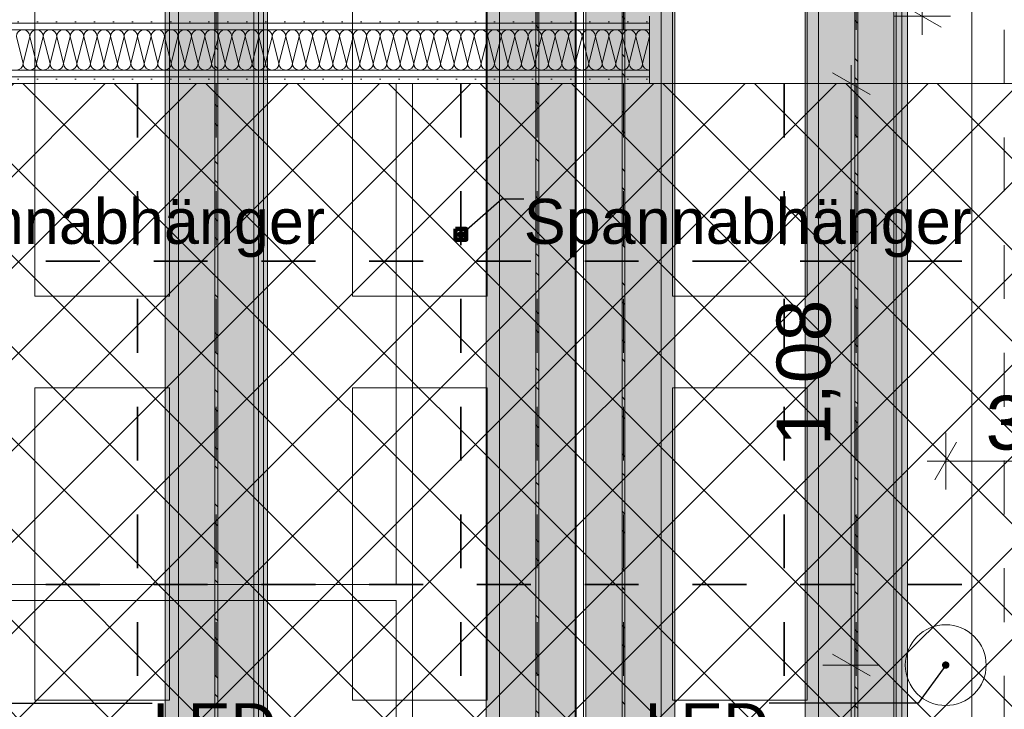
# Model space of a CAD drawing. Header units: metres. Extents: x -3.6 to 84.5, y -11 to 16.8.
# Tile 231 of 256: x 41.2 to 43, y 2.6 to 3.9. Entities that reach past the tile are written whole.
import ezdxf

# ---------------------------------------------------------------- set-up
doc = ezdxf.new("R2010")
doc.units = ezdxf.units.M
doc.header["$MEASUREMENT"] = 0
for name, pattern in [('Achse', [0.2, 0.1, -0.05, 0, -0.05]), ('Punktlinie weit', [0.06, 0.01, -0.05]), ('STRICHPUNKT', [0.015, 0.0075, -0.00375, 0, -0.00375])]:
    doc.linetypes.add(name, pattern=pattern)
for name, color, linetype in [('154 - Bemaßung_ Beschriftung.Ausbau - Deckenspiegel', 7, 'Continuous'), ('305 - Elemente.Linie_ Schraffur - Deckenspiegel', 7, 'Continuous'), ('612 - Struktur.Stahlbau', 7, 'Continuous'), ('Neubau_154 - Bemaßung_ Beschriftung.Ausbau - Deckenspiegel', 7, 'Continuous'), ('Neubau_606 - Struktur.Wand Innen Ausbau', 7, 'Continuous'), ('Neubau_612 - Struktur.Stahlbau', 7, 'Continuous'), ('Neubau_651 - Abdeckung.Decke abgehängt_ bekleidet', 7, 'Continuous'), ('Neubau_653 - Abdeckung.TB Verkofferung', 7, 'Continuous'), ('Neubau_702 - Einrichtung.Möbel Sanitär', 7, 'Continuous'), ('Neubau_804 - HKLSE.Elektrik', 7, 'Continuous')]:
    doc.layers.add(name, color=color, linetype=linetype)
doc.styles.add('ERSTELLTER_STIL_2', font='txt')
doc.dimstyles.new('ERSTELLTER_STIL__1', dxfattribs={"dimtxt": 0.1, "dimasz": 0.0532, "dimexe": 0.18, "dimexo": 0.0625, "dimgap": 0, "dimtad": 1, "dimzin": 0, "dimdsep": 46, "dimtxsty": 'ERSTELLTER_STIL_2', "dimblk": 'ARROWHEAD_2', "dimblk1": 'ARROWHEAD_2', "dimblk2": 'ARROWHEAD_2', "dimcen": 0.09, "dimse1": 1, "dimse2": 1, "dimclrd": 7, "dimclre": 7, "dimclrt": 7, "dimazin": 0, "dimtfac": 1, "dimtdec": 4, "dimtmove": 0, "dimatfit": 3, "dimfxl": 1, "dimtolj": 1, "dimtzin": 0, "dimarcsym": 0})
doc.dimstyles.new('ERSTELLTER_STIL__2', dxfattribs={"dimtxt": 0.1, "dimasz": 0.0532, "dimexe": 0.18, "dimexo": 0.0625, "dimgap": 0, "dimtad": 1, "dimtih": 1, "dimtoh": 1, "dimzin": 0, "dimdsep": 46, "dimtxsty": 'ERSTELLTER_STIL_2', "dimblk": 'ARROWHEAD_2', "dimblk1": 'ARROWHEAD_2', "dimblk2": 'ARROWHEAD_2', "dimcen": 0.09, "dimse1": 1, "dimse2": 1, "dimclrd": 7, "dimclre": 7, "dimclrt": 7, "dimazin": 0, "dimtfac": 1, "dimtdec": 4, "dimtmove": 0, "dimatfit": 3, "dimfxl": 1, "dimtolj": 1, "dimtzin": 0, "dimarcsym": 0})
doc.dimstyles.new('ERSTELLTER_STIL__5', dxfattribs={"dimtxt": 0.18, "dimasz": 0.02736, "dimexe": 0.18, "dimexo": 0.0625, "dimgap": 0, "dimtad": 0, "dimtih": 1, "dimtoh": 1, "dimdec": 4, "dimzin": 0, "dimdsep": 46, "dimcen": 0.09, "dimadec": 0, "dimazin": 0, "dimtfac": 1, "dimtdec": 4, "dimtmove": 0, "dimatfit": 3, "dimldrblk": 'ARROWHEAD_11', "dimfxl": 1, "dimtolj": 1, "dimtzin": 0, "dimarcsym": 0})
pattern_1 = [(45, (0, 0), (-0.01767767, 0.01767767), [0, -0.025])]
pattern_2 = [(135, (0, 0), (0.05303301, 0.05303301), []), (135, (-0.01768, -0.01768), (0.05303301, 0.05303301), [])]

# ---------------------------------------------------------------- blocks, each defined once
blk = doc.blocks.new('*X147')
at = {"layer": 'Neubau_606 - Struktur.Wand Innen Ausbau', "color": 7, "linetype": 'Continuous', "lineweight": 5}
for p, q in [((41.15, 3.8975), (41.1625, 3.8475)), ((41.175, 3.8975), (41.1625, 3.8475)), ((41.175, 3.8975), (41.1875, 3.8475)), ((41.2, 3.8975), (41.1875, 3.8475)), ((41.2, 3.8975), (41.2125, 3.8475)), ((41.225, 3.8975), (41.2125, 3.8475)), ((41.225, 3.8975), (41.2375, 3.8475)), ((41.25, 3.8975), (41.2375, 3.8475)), ((41.25, 3.8975), (41.2625, 3.8475)), ((41.275, 3.8975), (41.2625, 3.8475)), ((41.275, 3.8975), (41.2875, 3.8475)), ((41.3, 3.8975), (41.2875, 3.8475)), ((41.3, 3.8975), (41.3125, 3.8475)), ((41.325, 3.8975), (41.3125, 3.8475)), ((41.325, 3.8975), (41.3375, 3.8475)), ((41.35, 3.8975), (41.3375, 3.8475)), ((41.35, 3.8975), (41.3625, 3.8475)), ((41.375, 3.8975), (41.3625, 3.8475)), ((41.375, 3.8975), (41.3875, 3.8475)), ((41.4, 3.8975), (41.3875, 3.8475)), ((41.4, 3.8975), (41.4125, 3.8475)), ((41.425, 3.8975), (41.4125, 3.8475)), ((41.425, 3.8975), (41.4375, 3.8475)), ((41.45, 3.8975), (41.4375, 3.8475)), ((41.45, 3.8975), (41.4625, 3.8475)), ((41.475, 3.8975), (41.4625, 3.8475)), ((41.475, 3.8975), (41.4875, 3.8475)), ((41.5, 3.8975), (41.4875, 3.8475)), ((41.5, 3.8975), (41.5125, 3.8475)), ((41.525, 3.8975), (41.5125, 3.8475)), ((41.525, 3.8975), (41.5375, 3.8475)), ((41.55, 3.8975), (41.5375, 3.8475)), ((41.55, 3.8975), (41.5625, 3.8475)), ((41.575, 3.8975), (41.5625, 3.8475)), ((41.575, 3.8975), (41.5875, 3.8475)), ((41.6, 3.8975), (41.5875, 3.8475)), ((41.6, 3.8975), (41.6125, 3.8475)), ((41.625, 3.8975), (41.6125, 3.8475)), ((41.625, 3.8975), (41.6375, 3.8475)), ((41.65, 3.8975), (41.6375, 3.8475)), ((41.65, 3.8975), (41.6625, 3.8475)), ((41.675, 3.8975), (41.6625, 3.8475)), ((41.675, 3.8975), (41.6875, 3.8475)), ((41.7, 3.8975), (41.6875, 3.8475)), ((41.7, 3.8975), (41.7125, 3.8475)), ((41.725, 3.8975), (41.7125, 3.8475)), ((41.725, 3.8975), (41.7375, 3.8475)), ((41.75, 3.8975), (41.7375, 3.8475)), ((41.75, 3.8975), (41.7625, 3.8475)), ((41.775, 3.8975), (41.7625, 3.8475)), ((41.775, 3.8975), (41.7875, 3.8475)), ((41.8, 3.8975), (41.7875, 3.8475)), ((41.8, 3.8975), (41.8125, 3.8475)), ((41.825, 3.8975), (41.8125, 3.8475)), ((41.825, 3.8975), (41.8375, 3.8475)), ((41.85, 3.8975), (41.8375, 3.8475)), ((41.85, 3.8975), (41.8625, 3.8475)), ((41.875, 3.8975), (41.8625, 3.8475)), ((41.875, 3.8975), (41.8875, 3.8475)), ((41.9, 3.8975), (41.8875, 3.8475)), ((41.9, 3.8975), (41.9125, 3.8475)), ((41.925, 3.8975), (41.9125, 3.8475)), ((41.925, 3.8975), (41.9375, 3.8475)), ((41.95, 3.8975), (41.9375, 3.8475)), ((41.95, 3.8975), (41.9625, 3.8475)), ((41.975, 3.8975), (41.9625, 3.8475)), ((41.975, 3.8975), (41.9875, 3.8475)), ((42, 3.8975), (41.9875, 3.8475)), ((42, 3.8975), (42.0125, 3.8475)), ((42.025, 3.8975), (42.0125, 3.8475)), ((42.025, 3.8975), (42.0375, 3.8475)), ((42.05, 3.8975), (42.0375, 3.8475)), ((42.05, 3.8975), (42.0625, 3.8475)), ((42.075, 3.8975), (42.0625, 3.8475)), ((42.075, 3.8975), (42.0875, 3.8475)), ((42.1, 3.8975), (42.0875, 3.8475)), ((42.1, 3.8975), (42.1125, 3.8475)), ((42.125, 3.8975), (42.1125, 3.8475)), ((42.125, 3.8975), (42.1375, 3.8475)), ((42.15, 3.8975), (42.1375, 3.8475)), ((42.15, 3.8975), (42.1625, 3.8475)), ((42.175, 3.8975), (42.1625, 3.8475)), ((42.175, 3.8975), (42.1875, 3.8475)), ((42.2, 3.8975), (42.1875, 3.8475)), ((42.2, 3.8975), (42.2125, 3.8475)), ((42.225, 3.8975), (42.2125, 3.8475)), ((42.225, 3.8975), (42.2375, 3.8475)), ((42.25, 3.8975), (42.2375, 3.8475)), ((42.25, 3.8975), (42.2625, 3.8475)), ((42.275, 3.8975), (42.2625, 3.8475)), ((42.275, 3.8975), (42.2875, 3.8475)), ((42.3, 3.8975), (42.2875, 3.8475)), ((42.3, 3.8975), (42.3125, 3.8475)), ((42.325, 3.8974), (42.3125, 3.8475))]:
    blk.add_line(p, q, dxfattribs=at)
for centre, start, end in [((41.1625, 3.8975), 90, 180), ((41.1625, 3.8975), 360, 90), ((41.1875, 3.8975), 90, 180), ((41.1875, 3.8975), 360, 90), ((41.2125, 3.8975), 90, 180), ((41.2125, 3.8975), 360, 90), ((41.2375, 3.8975), 90, 180), ((41.2375, 3.8975), 360, 90), ((41.2625, 3.8975), 90, 180), ((41.2625, 3.8975), 360, 90), ((41.2875, 3.8975), 90, 180), ((41.2875, 3.8975), 360, 90), ((41.3125, 3.8975), 90, 180), ((41.3125, 3.8975), 360, 90), ((41.3375, 3.8975), 90, 180), ((41.3375, 3.8975), 360, 90), ((41.3625, 3.8975), 90, 180), ((41.3625, 3.8975), 360, 90), ((41.3875, 3.8975), 90, 180), ((41.3875, 3.8975), 360, 90), ((41.4125, 3.8975), 90, 180), ((41.4125, 3.8975), 360, 90), ((41.4375, 3.8975), 90, 180), ((41.4375, 3.8975), 360, 90), ((41.4625, 3.8975), 90, 180), ((41.4625, 3.8975), 360, 90), ((41.4875, 3.8975), 90, 180), ((41.4875, 3.8975), 360, 90), ((41.5125, 3.8975), 90, 180), ((41.5125, 3.8975), 360, 90), ((41.5375, 3.8975), 90, 180), ((41.5375, 3.8975), 360, 90), ((41.5625, 3.8975), 90, 180), ((41.5625, 3.8975), 360, 90), ((41.5875, 3.8975), 90, 180), ((41.5875, 3.8975), 360, 90), ((41.6125, 3.8975), 90, 180), ((41.6125, 3.8975), 360, 90), ((41.6375, 3.8975), 90, 180), ((41.6375, 3.8975), 360, 90), ((41.6625, 3.8975), 90, 180), ((41.6625, 3.8975), 360, 90), ((41.6875, 3.8975), 90, 180), ((41.6875, 3.8975), 360, 90), ((41.7125, 3.8975), 90, 180), ((41.7125, 3.8975), 360, 90), ((41.7375, 3.8975), 90, 180), ((41.7375, 3.8975), 360, 90), ((41.7625, 3.8975), 90, 180), ((41.7625, 3.8975), 360, 90), ((41.7875, 3.8975), 90, 180), ((41.7875, 3.8975), 360, 90), ((41.8125, 3.8975), 90, 180), ((41.8125, 3.8975), 360, 90), ((41.8375, 3.8975), 90, 180), ((41.8375, 3.8975), 360, 90), ((41.8625, 3.8975), 90, 180), ((41.8625, 3.8975), 360, 90), ((41.8875, 3.8975), 90, 180), ((41.8875, 3.8975), 360, 90), ((41.9125, 3.8975), 90, 180), ((41.9125, 3.8975), 360, 90), ((41.9375, 3.8975), 90, 180), ((41.9375, 3.8975), 360, 90), ((41.9625, 3.8975), 90, 180), ((41.9625, 3.8975), 360, 90), ((41.9875, 3.8975), 90, 180), ((41.9875, 3.8975), 360, 90), ((42.0125, 3.8975), 90, 180), ((42.0125, 3.8975), 360, 90), ((42.0375, 3.8975), 90, 180), ((42.0375, 3.8975), 360, 90), ((42.0625, 3.8975), 90, 180), ((42.0625, 3.8975), 360, 90), ((42.0875, 3.8975), 90, 180), ((42.0875, 3.8975), 360, 90), ((42.1125, 3.8975), 90, 180), ((42.1125, 3.8975), 360, 90), ((42.1375, 3.8975), 90, 180), ((42.1375, 3.8975), 360, 90), ((42.1625, 3.8975), 90, 180), ((42.1625, 3.8975), 360, 90), ((42.1875, 3.8975), 90, 180), ((42.1875, 3.8975), 360, 90), ((42.2125, 3.8975), 90, 180), ((42.2125, 3.8975), 360, 90), ((42.2375, 3.8975), 90, 180), ((42.2375, 3.8975), 360, 90), ((42.2625, 3.8975), 90, 180), ((42.2625, 3.8975), 360, 90), ((42.2875, 3.8975), 90, 180), ((42.2875, 3.8975), 360, 90), ((42.3125, 3.8975), 90, 180), ((42.3125, 3.8975), 2.6522, 90), ((42.325, 3.9225), 269.9386, 270), ((41.15, 3.8475), 270, 360), ((41.175, 3.8475), 180, 270), ((41.175, 3.8475), 270, 360), ((41.2, 3.8475), 180, 270), ((41.2, 3.8475), 270, 360), ((41.225, 3.8475), 180, 270), ((41.225, 3.8475), 270, 360), ((41.25, 3.8475), 180, 270), ((41.25, 3.8475), 270, 360), ((41.275, 3.8475), 180, 270), ((41.275, 3.8475), 270, 360), ((41.3, 3.8475), 180, 270), ((41.3, 3.8475), 270, 360), ((41.325, 3.8475), 180, 270), ((41.325, 3.8475), 270, 360), ((41.35, 3.8475), 180, 270), ((41.35, 3.8475), 270, 360), ((41.375, 3.8475), 180, 270), ((41.375, 3.8475), 270, 360), ((41.4, 3.8475), 180, 270), ((41.4, 3.8475), 270, 360), ((41.425, 3.8475), 180, 270), ((41.425, 3.8475), 270, 360), ((41.45, 3.8475), 180, 270), ((41.45, 3.8475), 270, 360), ((41.475, 3.8475), 180, 270), ((41.475, 3.8475), 270, 360), ((41.5, 3.8475), 180, 270), ((41.5, 3.8475), 270, 360), ((41.525, 3.8475), 180, 270), ((41.525, 3.8475), 270, 360), ((41.55, 3.8475), 180, 270), ((41.55, 3.8475), 270, 360), ((41.575, 3.8475), 180, 270), ((41.575, 3.8475), 270, 360), ((41.6, 3.8475), 180, 270), ((41.6, 3.8475), 270, 360), ((41.625, 3.8475), 180, 270), ((41.625, 3.8475), 270, 360), ((41.65, 3.8475), 180, 270), ((41.65, 3.8475), 270, 360), ((41.675, 3.8475), 180, 270), ((41.675, 3.8475), 270, 360), ((41.7, 3.8475), 180, 270), ((41.7, 3.8475), 270, 360), ((41.725, 3.8475), 180, 270), ((41.725, 3.8475), 270, 360), ((41.75, 3.8475), 180, 270), ((41.75, 3.8475), 270, 360), ((41.775, 3.8475), 180, 270), ((41.775, 3.8475), 270, 360), ((41.8, 3.8475), 180, 270), ((41.8, 3.8475), 270, 360), ((41.825, 3.8475), 180, 270), ((41.825, 3.8475), 270, 360), ((41.85, 3.8475), 180, 270), ((41.85, 3.8475), 270, 360), ((41.875, 3.8475), 180, 270), ((41.875, 3.8475), 270, 360), ((41.9, 3.8475), 180, 270), ((41.9, 3.8475), 270, 360), ((41.925, 3.8475), 180, 270), ((41.925, 3.8475), 270, 360), ((41.95, 3.8475), 180, 270), ((41.95, 3.8475), 270, 360), ((41.975, 3.8475), 180, 270), ((41.975, 3.8475), 270, 360), ((42, 3.8475), 180, 270), ((42, 3.8475), 270, 360), ((42.025, 3.8475), 180, 270), ((42.025, 3.8475), 270, 360), ((42.05, 3.8475), 180, 270), ((42.05, 3.8475), 270, 360), ((42.075, 3.8475), 180, 270), ((42.075, 3.8475), 270, 360), ((42.1, 3.8475), 180, 270), ((42.1, 3.8475), 270, 360), ((42.125, 3.8475), 180, 270), ((42.125, 3.8475), 270, 360), ((42.15, 3.8475), 180, 270), ((42.15, 3.8475), 270, 360), ((42.175, 3.8475), 180, 270), ((42.175, 3.8475), 270, 360), ((42.2, 3.8475), 180, 270), ((42.2, 3.8475), 270, 360), ((42.225, 3.8475), 180, 270), ((42.225, 3.8475), 270, 360), ((42.25, 3.8475), 180, 270), ((42.25, 3.8475), 270, 360), ((42.275, 3.8475), 180, 270), ((42.275, 3.8475), 270, 360), ((42.3, 3.8475), 180, 270), ((42.3, 3.8475), 270, 360), ((42.325, 3.8475), 180, 269.9386)]:
    blk.add_arc(centre, 0.0125, start, end, dxfattribs=at)
blk = doc.blocks.new('*D334')
at = {"layer": '154 - Bemaßung_ Beschriftung.Ausbau - Deckenspiegel', "color": 7, "linetype": 'Continuous', "lineweight": 5}
for p, q in [((42.6647, 2.7502), (42.7347, 2.7098)), ((42.7522, 2.73), (42.6472, 2.73)), ((42.6997, 1.83), (42.6997, 2.73)), ((42.6647, 1.8502), (42.7347, 1.8098)), ((42.7522, 1.83), (42.6472, 1.83))]:
    blk.add_line(p, q, dxfattribs=at)
at = {"layer": '154 - Bemaßung_ Beschriftung.Ausbau - Deckenspiegel', "color": 7, "lineweight": 5, "insert": (42.6797, 2.2041), "char_height": 0.1, "attachment_point": 7, "rotation": 90, "style": 'ERSTELLTER_STIL_2'}
blk.add_mtext('\\A1;{\\pql;\\fArial|b0|i0|c0|p38;90}', dxfattribs=at)
blk = doc.blocks.new('ARROWHEAD_2')
at = {"color": 0, "linetype": 'Continuous', "lineweight": 0}
for p, q in [((-0.378, -0.655), (0.378, 0.655)), ((0, 0), (-1, 0))]:
    blk.add_line(p, q, dxfattribs=at)
blk = doc.blocks.new('*D335')
at = {"layer": '154 - Bemaßung_ Beschriftung.Ausbau - Deckenspiegel', "color": 7, "linetype": 'Continuous', "lineweight": 5}
for p, q in [((42.6997, 3.81), (42.6997, 3.8442)), ((42.7347, 3.7898), (42.6647, 3.8302)), ((42.7522, 3.81), (42.6472, 3.81)), ((42.6997, 2.73), (42.6997, 3.81)), ((42.6647, 2.7502), (42.7347, 2.7098)), ((42.7522, 2.73), (42.6472, 2.73))]:
    blk.add_line(p, q, dxfattribs=at)
at = {"layer": '154 - Bemaßung_ Beschriftung.Ausbau - Deckenspiegel', "color": 7, "lineweight": 5, "insert": (42.6797, 3.137), "char_height": 0.1, "attachment_point": 7, "rotation": 90, "style": 'ERSTELLTER_STIL_2'}
blk.add_mtext('\\A1;{\\pql;\\fArial|b0|i0|c0|p38;1,08}', dxfattribs=at)
blk = doc.blocks.new('*D336')
at = {"layer": '154 - Bemaßung_ Beschriftung.Ausbau - Deckenspiegel', "color": 7, "linetype": 'Continuous', "lineweight": 5}
for p, q in [((42.8665, 4.8248), (42.7965, 4.8652)), ((42.8315, 4.845), (42.8315, 4.8792)), ((42.884, 4.845), (42.779, 4.845)), ((42.8315, 3.935), (42.8315, 4.845)), ((42.7965, 3.9552), (42.8665, 3.9148)), ((42.884, 3.935), (42.779, 3.935)), ((42.8315, 3.9008), (42.8315, 3.935))]:
    blk.add_line(p, q, dxfattribs=at)
at = {"layer": '154 - Bemaßung_ Beschriftung.Ausbau - Deckenspiegel', "color": 7, "lineweight": 5, "insert": (42.8115, 4.3141), "char_height": 0.1, "attachment_point": 7, "rotation": 90, "style": 'ERSTELLTER_STIL_2'}
blk.add_mtext('\\A1;{\\pql;\\fArial|b0|i0|c0|p38;91}', dxfattribs=at)
blk = doc.blocks.new('*D338')
at = {"layer": '154 - Bemaßung_ Beschriftung.Ausbau - Deckenspiegel', "color": 7, "linetype": 'Continuous', "lineweight": 5}
for p, q in [((42.6647, 2.7502), (42.7347, 2.7098)), ((42.7522, 2.73), (42.6472, 2.73)), ((42.6997, 1.83), (42.6997, 2.73)), ((42.6647, 1.8502), (42.7347, 1.8098)), ((42.7522, 1.83), (42.6472, 1.83))]:
    blk.add_line(p, q, dxfattribs=at)
at = {"layer": '154 - Bemaßung_ Beschriftung.Ausbau - Deckenspiegel', "color": 7, "lineweight": 5, "insert": (42.6797, 2.2041), "char_height": 0.1, "attachment_point": 7, "rotation": 90, "style": 'ERSTELLTER_STIL_2'}
blk.add_mtext('\\A1;{\\pql;\\fArial|b0|i0|c0|p38;90}', dxfattribs=at)
blk = doc.blocks.new('*D339')
at = {"layer": '154 - Bemaßung_ Beschriftung.Ausbau - Deckenspiegel', "color": 7, "linetype": 'Continuous', "lineweight": 5}
for p, q in [((42.6997, 3.81), (42.6997, 3.8442)), ((42.7347, 3.7898), (42.6647, 3.8302)), ((42.7522, 3.81), (42.6472, 3.81)), ((42.6997, 2.73), (42.6997, 3.81)), ((42.6647, 2.7502), (42.7347, 2.7098)), ((42.7522, 2.73), (42.6472, 2.73))]:
    blk.add_line(p, q, dxfattribs=at)
at = {"layer": '154 - Bemaßung_ Beschriftung.Ausbau - Deckenspiegel', "color": 7, "lineweight": 5, "insert": (42.6797, 3.137), "char_height": 0.1, "attachment_point": 7, "rotation": 90, "style": 'ERSTELLTER_STIL_2'}
blk.add_mtext('\\A1;{\\pql;\\fArial|b0|i0|c0|p38;1,08}', dxfattribs=at)
blk = doc.blocks.new('*D341')
at = {"layer": '154 - Bemaßung_ Beschriftung.Ausbau - Deckenspiegel', "color": 7, "linetype": 'Continuous', "lineweight": 5}
for p, q in [((46.318, 2.7502), (46.388, 2.7098)), ((46.4055, 2.73), (46.3005, 2.73)), ((46.353, 1.83), (46.353, 2.73)), ((46.318, 1.8502), (46.388, 1.8098)), ((46.4055, 1.83), (46.3005, 1.83))]:
    blk.add_line(p, q, dxfattribs=at)
at = {"layer": '154 - Bemaßung_ Beschriftung.Ausbau - Deckenspiegel', "color": 7, "lineweight": 5, "insert": (46.333, 2.2041), "char_height": 0.1, "attachment_point": 7, "rotation": 90, "style": 'ERSTELLTER_STIL_2'}
blk.add_mtext('\\A1;{\\pql;\\fArial|b0|i0|c0|p38;90}', dxfattribs=at)
blk = doc.blocks.new('*D342')
at = {"layer": '154 - Bemaßung_ Beschriftung.Ausbau - Deckenspiegel', "color": 7, "linetype": 'Continuous', "lineweight": 5}
for p, q in [((46.353, 3.81), (46.353, 3.8442)), ((46.388, 3.7898), (46.318, 3.8302)), ((46.4055, 3.81), (46.3005, 3.81)), ((46.353, 2.73), (46.353, 3.81)), ((46.318, 2.7502), (46.388, 2.7098)), ((46.4055, 2.73), (46.3005, 2.73))]:
    blk.add_line(p, q, dxfattribs=at)
at = {"layer": '154 - Bemaßung_ Beschriftung.Ausbau - Deckenspiegel', "color": 7, "lineweight": 5, "insert": (46.333, 3.137), "char_height": 0.1, "attachment_point": 7, "rotation": 90, "style": 'ERSTELLTER_STIL_2'}
blk.add_mtext('\\A1;{\\pql;\\fArial|b0|i0|c0|p38;1,08}', dxfattribs=at)
blk = doc.blocks.new('*D344')
at = {"layer": '154 - Bemaßung_ Beschriftung.Ausbau - Deckenspiegel', "color": 7, "linetype": 'Continuous', "lineweight": 5}
for p, q in [((41.1114, 4.8248), (41.0414, 4.8652)), ((41.0764, 4.845), (41.0764, 4.8792)), ((41.1289, 4.845), (41.0239, 4.845)), ((41.0764, 3.935), (41.0764, 4.845)), ((41.0414, 3.9552), (41.1114, 3.9148)), ((41.1289, 3.935), (41.0239, 3.935)), ((41.0764, 3.9008), (41.0764, 3.935))]:
    blk.add_line(p, q, dxfattribs=at)
at = {"layer": '154 - Bemaßung_ Beschriftung.Ausbau - Deckenspiegel', "color": 7, "lineweight": 5, "insert": (41.0564, 4.3141), "char_height": 0.1, "attachment_point": 7, "rotation": 90, "style": 'ERSTELLTER_STIL_2'}
blk.add_mtext('\\A1;{\\pql;\\fArial|b0|i0|c0|p38;91}', dxfattribs=at)
blk = doc.blocks.new('*D356')
at = {"layer": '154 - Bemaßung_ Beschriftung.Ausbau - Deckenspiegel', "color": 7, "linetype": 'Continuous', "lineweight": 5}
for p, q in [((38.8791, 2.9002), (38.9491, 2.8598)), ((38.9666, 2.88), (38.8616, 2.88)), ((38.9141, 2.28), (38.9141, 2.88)), ((38.8791, 2.3002), (38.9491, 2.2598)), ((38.9666, 2.28), (38.8616, 2.28))]:
    blk.add_line(p, q, dxfattribs=at)
at = {"layer": '154 - Bemaßung_ Beschriftung.Ausbau - Deckenspiegel', "color": 7, "lineweight": 5, "insert": (38.8941, 2.5041), "char_height": 0.1, "attachment_point": 7, "rotation": 90, "style": 'ERSTELLTER_STIL_2'}
blk.add_mtext('\\A1;{\\pql;\\fArial|b0|i0|c0|p38;60}', dxfattribs=at)
blk = doc.blocks.new('*D357')
at = {"layer": '154 - Bemaßung_ Beschriftung.Ausbau - Deckenspiegel', "color": 7, "linetype": 'Continuous', "lineweight": 5}
for p, q in [((38.8791, 3.5002), (38.9491, 3.4598)), ((38.9666, 3.48), (38.8616, 3.48)), ((38.9141, 2.88), (38.9141, 3.48)), ((38.8791, 2.9002), (38.9491, 2.8598)), ((38.9666, 2.88), (38.8616, 2.88))]:
    blk.add_line(p, q, dxfattribs=at)
at = {"layer": '154 - Bemaßung_ Beschriftung.Ausbau - Deckenspiegel', "color": 7, "lineweight": 5, "insert": (38.8941, 3.1041), "char_height": 0.1, "attachment_point": 7, "rotation": 90, "style": 'ERSTELLTER_STIL_2'}
blk.add_mtext('\\A1;{\\pql;\\fArial|b0|i0|c0|p38;60}', dxfattribs=at)
blk = doc.blocks.new('*D358')
at = {"layer": '154 - Bemaßung_ Beschriftung.Ausbau - Deckenspiegel', "color": 7, "linetype": 'Continuous', "lineweight": 5}
for p, q in [((38.9141, 3.81), (38.9141, 3.8442)), ((38.9491, 3.7898), (38.8791, 3.8302)), ((38.9666, 3.81), (38.8616, 3.81)), ((38.9141, 3.48), (38.9141, 3.81)), ((38.8791, 3.5002), (38.9491, 3.4598)), ((38.9666, 3.48), (38.8616, 3.48))]:
    blk.add_line(p, q, dxfattribs=at)
at = {"layer": '154 - Bemaßung_ Beschriftung.Ausbau - Deckenspiegel', "color": 7, "lineweight": 5, "insert": (38.8941, 3.5691), "char_height": 0.1, "attachment_point": 7, "rotation": 90, "style": 'ERSTELLTER_STIL_2'}
blk.add_mtext('\\A1;{\\pql;\\fArial|b0|i0|c0|p38;33}', dxfattribs=at)
blk = doc.blocks.new('*D362')
at = {"layer": '154 - Bemaßung_ Beschriftung.Ausbau - Deckenspiegel', "color": 7, "linetype": 'Continuous', "lineweight": 5}
for p, q in [((38.7128, 3.81), (38.7128, 3.8442)), ((38.7478, 3.7898), (38.6778, 3.8302)), ((38.7653, 3.81), (38.6603, 3.81)), ((38.7128, 3.53), (38.7128, 3.81)), ((38.6778, 3.5502), (38.7478, 3.5098)), ((38.7653, 3.53), (38.6603, 3.53))]:
    blk.add_line(p, q, dxfattribs=at)
at = {"layer": '154 - Bemaßung_ Beschriftung.Ausbau - Deckenspiegel', "color": 7, "lineweight": 5, "insert": (38.6928, 3.5941), "char_height": 0.1, "attachment_point": 7, "rotation": 90, "style": 'ERSTELLTER_STIL_2'}
blk.add_mtext('\\A1;{\\pql;\\fArial|b0|i0|c0|p38;28}', dxfattribs=at)
blk = doc.blocks.new('*D370')
at = {"layer": '154 - Bemaßung_ Beschriftung.Ausbau - Deckenspiegel', "color": 7, "linetype": 'Continuous', "lineweight": 5}
for p, q in [((38.8791, 4.5152), (38.9491, 4.4748)), ((38.9666, 4.495), (38.8616, 4.495)), ((38.9141, 3.935), (38.9141, 4.495)), ((38.8791, 3.9552), (38.9491, 3.9148)), ((38.9666, 3.935), (38.8616, 3.935)), ((38.9141, 3.9008), (38.9141, 3.935))]:
    blk.add_line(p, q, dxfattribs=at)
at = {"layer": '154 - Bemaßung_ Beschriftung.Ausbau - Deckenspiegel', "color": 7, "lineweight": 5, "insert": (38.8941, 4.1391), "char_height": 0.1, "attachment_point": 7, "rotation": 90, "style": 'ERSTELLTER_STIL_2'}
blk.add_mtext('\\A1;{\\pql;\\fArial|b0|i0|c0|p38;56}', dxfattribs=at)
blk = doc.blocks.new('*D372')
at = {"layer": '154 - Bemaßung_ Beschriftung.Ausbau - Deckenspiegel', "color": 7, "linetype": 'Continuous', "lineweight": 5}
for p, q in [((38.6778, 4.2102), (38.7478, 4.1698)), ((38.7653, 4.19), (38.6603, 4.19)), ((38.7128, 3.935), (38.7128, 4.19)), ((38.6778, 3.9552), (38.7478, 3.9148)), ((38.7653, 3.935), (38.6603, 3.935)), ((38.7128, 3.9008), (38.7128, 3.935))]:
    blk.add_line(p, q, dxfattribs=at)
at = {"layer": '154 - Bemaßung_ Beschriftung.Ausbau - Deckenspiegel', "color": 7, "lineweight": 5, "insert": (38.6945, 3.9616), "char_height": 0.1, "attachment_point": 7, "rotation": 90, "style": 'ERSTELLTER_STIL_2'}
blk.add_mtext('\\A1;{\\pql;\\fArial|b0|i0|c0|p38;25\\fArial|b0|i0|c0|p38;\\A1{\\H.66x;\\S5^  ;}}', dxfattribs=at)
blk = doc.blocks.new('*D375')
at = {"layer": '154 - Bemaßung_ Beschriftung.Ausbau - Deckenspiegel', "color": 7, "linetype": 'Continuous', "lineweight": 5}
for p, q in [((42.8952, 3.1439), (42.8548, 3.0739)), ((42.875, 3.0564), (42.875, 3.1614)), ((43.1548, 3.0739), (43.1952, 3.1439)), ((43.175, 3.0564), (43.175, 3.1614)), ((42.8407, 3.1089), (42.875, 3.1089)), ((42.875, 3.1089), (43.175, 3.1089)), ((43.175, 3.1089), (43.2092, 3.1089))]:
    blk.add_line(p, q, dxfattribs=at)
at = {"layer": '154 - Bemaßung_ Beschriftung.Ausbau - Deckenspiegel', "color": 7, "lineweight": 5, "insert": (42.9491, 3.1289), "char_height": 0.1, "attachment_point": 7, "style": 'ERSTELLTER_STIL_2'}
blk.add_mtext('\\A1;{\\pql;\\fArial|b0|i0|c0|p38;30}', dxfattribs=at)
blk = doc.blocks.new('ARROWHEAD_11')
at = {"color": 0, "linetype": 'Continuous', "lineweight": 0}
blk.add_line((0, 0), (-1, 0), dxfattribs=at)
at = {"color": 0, "linetype": 'Continuous', "lineweight": 0, "const_width": 0.25, "flags": 128}
blk.add_lwpolyline([(-0.125, 0, 1), (0.125, 0, 1)], format="xyb", close=True, dxfattribs=at)

msp = doc.modelspace()

# ---------------------------------------------------------------- hatches: boundary and pattern name
at = {"layer": '612 - Struktur.Stahlbau', "linetype": 'Continuous', "lineweight": 0, "true_color": 0x30307f}
for points in [[(41.451, 5.19), (41.591, 5.19), (41.591, 0.71), (41.451, 0.71)], [(42.047, 5.19), (42.187, 5.19), (42.187, 0.71), (42.047, 0.71)], [(42.207, 5.19), (42.347, 5.19), (42.347, 0.71), (42.207, 0.71)], [(42.639, 5.19), (42.779, 5.19), (42.779, 0.71), (42.639, 0.71)]]:
    msp.add_hatch(color=177, dxfattribs=at).paths.add_polyline_path(points)
at = {"layer": 'Neubau_606 - Struktur.Wand Innen Ausbau', "linetype": 'Continuous', "lineweight": 0, "true_color": 0x000000}
h = msp.add_hatch(dxfattribs=at)
h.set_pattern_fill('Gips_0001', color=18, style=0, pattern_type=2)
h.set_pattern_definition(pattern_1)
h.paths.add_polyline_path([(40.165, 3.935), (40.165, 3.9225), (42.325, 3.9225), (42.325, 3.935)])
h = msp.add_hatch(dxfattribs=at)
h.set_pattern_fill('Gips_0001', color=18, style=0, pattern_type=2)
h.set_pattern_definition(pattern_1)
h.paths.add_polyline_path([(40.165, 3.9225), (40.165, 3.91), (42.325, 3.91), (42.325, 3.9225)])
h = msp.add_hatch(dxfattribs=at)
h.set_pattern_fill('Gips_0001', color=18, style=0, pattern_type=2)
h.set_pattern_definition(pattern_1)
h.paths.add_polyline_path([(40.165, 3.835), (40.165, 3.8225), (42.325, 3.8225), (42.325, 3.835)])
h = msp.add_hatch(dxfattribs=at)
h.set_pattern_fill('Gips_0001', color=18, style=0, pattern_type=2)
h.set_pattern_definition(pattern_1)
h.paths.add_polyline_path([(40.165, 3.8225), (40.165, 3.81), (42.325, 3.81), (42.325, 3.8225)])
at = {"layer": 'Neubau_612 - Struktur.Stahlbau', "linetype": 'Continuous', "lineweight": 0, "true_color": 0x000000}
h = msp.add_hatch(dxfattribs=at)
h.set_pattern_fill('Metall__Stahl_0001', color=18, style=0, pattern_type=2)
h.set_pattern_definition(pattern_2)
h.paths.add_polyline_path([(41.5237, 0.71), (41.5237, 5.19), (41.5182, 5.19), (41.5182, 0.71)])
h = msp.add_hatch(dxfattribs=at)
h.set_pattern_fill('Metall__Stahl_0001', color=18, style=0, pattern_type=2)
h.set_pattern_definition(pattern_2)
h.paths.add_polyline_path([(42.1197, 0.71), (42.1197, 5.19), (42.1142, 5.19), (42.1142, 0.71)])
h = msp.add_hatch(dxfattribs=at)
h.set_pattern_fill('Metall__Stahl_0001', color=18, style=0, pattern_type=2)
h.set_pattern_definition(pattern_2)
h.paths.add_polyline_path([(42.2797, 0.71), (42.2797, 5.19), (42.2742, 5.19), (42.2742, 0.71)])
h = msp.add_hatch(dxfattribs=at)
h.set_pattern_fill('Metall__Stahl_0001', color=18, style=0, pattern_type=2)
h.set_pattern_definition(pattern_2)
h.paths.add_polyline_path([(42.7117, 0.71), (42.7117, 5.19), (42.7062, 5.19), (42.7062, 0.71)])
at = {"layer": 'Neubau_651 - Abdeckung.Decke abgehängt_ bekleidet', "linetype": 'Continuous', "lineweight": 13, "true_color": 0xffbfbf}
h = msp.add_hatch(dxfattribs=at)
h.set_pattern_fill('Raster_20x20_Diagonal_0001', color=254, style=0, pattern_type=2)
h.set_pattern_definition([(45, (0, 0), (-0.0848528, 0.0848528), []), (135, (0, 0), (0.0848528, 0.0848528), [])])
h.paths.add_polyline_path([(40.405, 0.7495), (43.545, 0.7495), (43.545, 3.81), (40.405, 3.81)])
at = {"layer": 'Neubau_653 - Abdeckung.TB Verkofferung', "linetype": 'Continuous', "lineweight": 0, "true_color": 0x000000}
h = msp.add_hatch(dxfattribs=at)
h.set_pattern_fill('Gips_0001', color=18, style=0, pattern_type=2)
h.set_pattern_definition(pattern_1)
h.paths.add_polyline_path([(42.372, 5.19), (42.347, 5.19), (42.347, 0.7495), (42.372, 0.7495)])
h = msp.add_hatch(dxfattribs=at)
h.set_pattern_fill('Gips_0001', color=18, style=0, pattern_type=2)
h.set_pattern_definition(pattern_1)
h.paths.add_polyline_path([(41.451, 5.0505), (41.426, 5.0505), (41.426, 0.7495), (41.451, 0.7495)])
h = msp.add_hatch(dxfattribs=at)
h.set_pattern_fill('Gips_0001', color=18, style=0, pattern_type=2)
h.set_pattern_definition(pattern_1)
h.paths.add_polyline_path([(41.616, 5.0505), (41.591, 5.0505), (41.591, 0.7495), (41.616, 0.7495)])
h = msp.add_hatch(dxfattribs=at)
h.set_pattern_fill('Gips_0001', color=18, style=0, pattern_type=2)
h.set_pattern_definition(pattern_1)
h.paths.add_polyline_path([(42.047, 5.0505), (42.022, 5.0505), (42.022, 0.7495), (42.047, 0.7495)])
h = msp.add_hatch(dxfattribs=at)
h.set_pattern_fill('Gips_0001', color=18, style=0, pattern_type=2)
h.set_pattern_definition(pattern_1)
h.paths.add_polyline_path([(42.639, 5.0505), (42.614, 5.0505), (42.614, 0.7495), (42.639, 0.7495)])
h = msp.add_hatch(dxfattribs=at)
h.set_pattern_fill('Gips_0001', color=18, style=0, pattern_type=2)
h.set_pattern_definition(pattern_1)
h.paths.add_polyline_path([(42.804, 5.0505), (42.779, 5.0505), (42.779, 0.7495), (42.804, 0.7495)])

# ---------------------------------------------------------------- linework, layer by layer
at = {"layer": '305 - Elemente.Linie_ Schraffur - Deckenspiegel', "color": 7, "linetype": 'Continuous', "lineweight": 9}
for p, q in [((41.5995, 5.31), (41.5995, 0.645)), ((41.609, 5.31), (41.609, 0.645)), ((42.189, 5.31), (42.189, 0.645)), ((42.203, 5.31), (42.203, 0.645)), ((42.783, 5.31), (42.783, 0.645)), ((41.1845, 3.995), (41.1845, 3.415)), ((41.4345, 3.415), (41.4345, 3.995)), ((41.774, 3.995), (41.774, 3.415)), ((42.024, 3.415), (42.024, 3.995)), ((42.368, 3.995), (42.368, 3.415)), ((42.618, 3.415), (42.618, 3.995)), ((41.1845, 3.415), (41.4345, 3.415)), ((41.774, 3.415), (42.024, 3.415)), ((42.368, 3.415), (42.618, 3.415)), ((41.1845, 3.245), (41.4345, 3.245)), ((41.1845, 3.245), (41.1845, 2.665)), ((41.4345, 2.665), (41.4345, 3.245)), ((41.774, 3.245), (42.024, 3.245)), ((41.774, 3.245), (41.774, 2.665)), ((42.024, 2.665), (42.024, 3.245)), ((42.368, 3.245), (42.618, 3.245)), ((42.368, 3.245), (42.368, 2.665)), ((42.618, 2.665), (42.618, 3.245)), ((41.1845, 2.665), (41.4345, 2.665)), ((41.774, 2.665), (42.024, 2.665)), ((42.368, 2.665), (42.618, 2.665))]:
    msp.add_line(p, q, dxfattribs=at)
at = {"layer": '305 - Elemente.Linie_ Schraffur - Deckenspiegel', "color": 7, "linetype": 'STRICHPUNKT', "lineweight": 9}
msp.add_line((42.9835, 5.31), (42.9835, 0.645), dxfattribs=at)
at = {"layer": '305 - Elemente.Linie_ Schraffur - Deckenspiegel', "color": 7, "linetype": 'Continuous', "lineweight": 9, "flags": 128}
msp.add_lwpolyline([(42.7935, 5.31), (43.3735, 5.31), (43.3735, 0.645), (42.7935, 0.645)], close=True, dxfattribs=at)
at = {"layer": '305 - Elemente.Linie_ Schraffur - Deckenspiegel', "color": 7, "linetype": 'Continuous', "lineweight": 9}
msp.add_lwpolyline([(42.9235, 0.645), (43.0435, 0.645), (43.0435, 5.31), (42.9235, 5.31)], close=True, dxfattribs=at)
at = {"layer": 'Neubau_606 - Struktur.Wand Innen Ausbau', "color": 1, "linetype": 'Continuous', "lineweight": 5}
for p, q in [((42.325, 3.935), (42.325, 3.9225)), ((42.325, 3.9225), (40.165, 3.9225)), ((42.325, 3.9225), (42.325, 3.91)), ((42.325, 3.91), (40.165, 3.91)), ((42.325, 3.91), (42.325, 3.835)), ((40.165, 3.835), (42.325, 3.835)), ((40.165, 3.8225), (42.325, 3.8225)), ((42.325, 3.835), (42.325, 3.8225)), ((42.325, 3.8225), (42.325, 3.81))]:
    msp.add_line(p, q, dxfattribs=at)
at = {"layer": 'Neubau_606 - Struktur.Wand Innen Ausbau', "color": 1, "linetype": 'Continuous', "lineweight": 13}
msp.add_line((42.325, 3.81), (43.21, 3.81), dxfattribs=at)
at = {"layer": 'Neubau_606 - Struktur.Wand Innen Ausbau', "color": 1, "linetype": 'Continuous', "lineweight": 5, "flags": 128}
msp.add_lwpolyline([(40.415, 3.81), (42.325, 3.81)], dxfattribs=at)
at = {"layer": 'Neubau_612 - Struktur.Stahlbau', "color": 1, "linetype": 'Continuous', "lineweight": 13}
for p, q in [((41.451, 0.71), (41.451, 5.19)), ((41.591, 0.71), (41.591, 5.19)), ((42.047, 0.71), (42.047, 5.19)), ((42.187, 0.71), (42.187, 5.19)), ((42.207, 0.71), (42.207, 5.19)), ((42.347, 0.71), (42.347, 5.19)), ((42.639, 0.71), (42.639, 5.19)), ((42.779, 0.71), (42.779, 5.19))]:
    msp.add_line(p, q, dxfattribs=at)
at = {"layer": 'Neubau_612 - Struktur.Stahlbau', "color": 1, "linetype": 'Continuous', "lineweight": 9}
for p, q in [((41.5182, 5.19), (41.5182, 0.71)), ((41.5237, 5.19), (41.5237, 0.71)), ((42.1142, 5.19), (42.1142, 0.71)), ((42.1197, 5.19), (42.1197, 0.71)), ((42.2742, 5.19), (42.2742, 0.71)), ((42.2797, 5.19), (42.2797, 0.71)), ((42.7062, 5.19), (42.7062, 0.71)), ((42.7117, 5.19), (42.7117, 0.71))]:
    msp.add_line(p, q, dxfattribs=at)
at = {"layer": 'Neubau_612 - Struktur.Stahlbau', "color": 1, "linetype": 'Achse', "lineweight": 9}
for p, q in [((41.521, 0.71), (41.521, 5.19)), ((42.117, 0.71), (42.117, 5.19)), ((42.277, 0.71), (42.277, 5.19)), ((42.709, 0.71), (42.709, 5.19))]:
    msp.add_line(p, q, dxfattribs=at)
at = {"layer": 'Neubau_651 - Abdeckung.Decke abgehängt_ bekleidet', "color": 1, "linetype": 'Achse', "lineweight": 35}
for p, q in [((41.375, 3.81), (41.375, 0.7495)), ((41.975, 3.81), (41.975, 0.7495)), ((42.575, 3.81), (42.575, 0.7495)), ((40.405, 3.48), (43.545, 3.48)), ((40.405, 2.88), (43.545, 2.88))]:
    msp.add_line(p, q, dxfattribs=at)
at = {"layer": 'Neubau_651 - Abdeckung.Decke abgehängt_ bekleidet', "color": 1, "linetype": 'Punktlinie weit', "lineweight": 13, "flags": 128}
msp.add_lwpolyline([(40.405, 0.7495), (43.545, 0.7495), (43.545, 3.81), (40.405, 3.81)], close=True, dxfattribs=at)
at = {"layer": 'Neubau_651 - Abdeckung.Decke abgehängt_ bekleidet', "color": 1, "linetype": 'Continuous', "lineweight": 100, "flags": 128}
msp.add_lwpolyline([(41.965, 3.54), (41.985, 3.54), (41.985, 3.52), (41.965, 3.52)], close=True, dxfattribs=at)
at = {"layer": 'Neubau_653 - Abdeckung.TB Verkofferung', "color": 1, "linetype": 'Continuous', "lineweight": 9}
for p, q in [((42.372, 0.7495), (42.372, 5.19)), ((41.426, 0.7495), (41.426, 5.0505)), ((41.616, 0.7495), (41.616, 5.0505)), ((42.022, 0.7495), (42.022, 5.0505)), ((42.614, 0.7495), (42.614, 5.0505)), ((42.804, 0.7495), (42.804, 5.0505))]:
    msp.add_line(p, q, dxfattribs=at)
at = {"layer": 'Neubau_653 - Abdeckung.TB Verkofferung', "color": 1, "linetype": 'Continuous', "lineweight": 5}
for p, q in [((41.426, 5.0505), (41.426, 0.7495)), ((41.451, 5.0505), (41.451, 0.7495)), ((41.591, 5.0505), (41.591, 0.7495)), ((41.616, 5.0505), (41.616, 0.7495)), ((42.022, 5.0505), (42.022, 0.7495)), ((42.047, 5.0505), (42.047, 0.7495)), ((42.347, 5.0505), (42.347, 0.7495)), ((42.372, 5.0505), (42.372, 0.7495)), ((42.614, 5.0505), (42.614, 0.7495)), ((42.639, 5.0505), (42.639, 0.7495)), ((42.779, 5.0505), (42.779, 0.7495)), ((42.804, 5.0505), (42.804, 0.7495))]:
    msp.add_line(p, q, dxfattribs=at)
at = {"layer": 'Neubau_702 - Einrichtung.Möbel Sanitär', "color": 1, "linetype": 'Continuous', "lineweight": 13, "flags": 128}
for points in [[(41.855, 3.81), (41.855, 2.88)], [(41.885, 3.81), (41.855, 3.81)], [(41.885, 0.93), (41.885, 3.81)], [(41.855, 2.88), (40.405, 2.88)], [(40.405, 2.85), (41.855, 2.85)], [(41.855, 2.85), (41.855, 1.92)]]:
    msp.add_lwpolyline(points, dxfattribs=at)
at = {"layer": 'Neubau_804 - HKLSE.Elektrik', "color": 1, "linetype": 'Continuous', "lineweight": 13, "flags": 128}
msp.add_lwpolyline([(42.8, 2.73, 0.414214), (42.875, 2.655, 0.414214), (42.95, 2.73, 0.414214), (42.875, 2.805, 0.414214)], format="xyb", close=True, dxfattribs=at)

# ---------------------------------------------------------------- block references
at = {"layer": 'Neubau_606 - Struktur.Wand Innen Ausbau', "color": 1, "lineweight": 13}
msp.add_blockref('*X147', (0, 0), dxfattribs=at)

# ---------------------------------------------------------------- texts
at = {"layer": 'Neubau_154 - Bemaßung_ Beschriftung.Ausbau - Deckenspiegel', "color": 1, "linetype": 'Continuous', "lineweight": 13, "char_height": 0.083635, "attachment_point": 1, "style": 'ERSTELLTER_STIL_2'}
for insert in [(40.8912, 3.596), (42.0918, 3.596)]:
    msp.add_mtext('\\A1;{\\pql;\\fArial|b0|i0|c0|p38;Spannabhänger}', dxfattribs=dict(at, insert=insert))
at = {"layer": 'Neubau_154 - Bemaßung_ Beschriftung.Ausbau - Deckenspiegel', "color": 7, "linetype": 'Continuous', "lineweight": 9, "char_height": 0.085, "style": 'ERSTELLTER_STIL_2'}
for s, insert, attachment_point in [('\\A1;{\\pql;\\fArial|b0|i0|c0|p38;LED}', (41.4024, 2.6593), 1), ('\\A1;{\\pqr;\\fArial|b0|i0|c0|p38;LED}', (42.5476, 2.6593), 3)]:
    msp.add_mtext(s, dxfattribs=dict(at, insert=insert, attachment_point=attachment_point))

# ---------------------------------------------------------------- dimensions: what is measured, and where the dimension line sits
at = {"layer": '154 - Bemaßung_ Beschriftung.Ausbau - Deckenspiegel', "color": 7, "linetype": 'Continuous', "lineweight": 5}
for base, p1, p2, picture, middle in [((41.0764, 4.845), (42.225, 3.935), (42.875, 4.845), '*D344', (41.0064, 4.3903)), ((42.8315, 4.845), (42.225, 3.935), (42.875, 4.845), '*D336', (42.7615, 4.3903)), ((38.9141, 4.495), (46.845, 3.935), (46.845, 4.495), '*D370', (38.8441, 4.2153)), ((38.712823, 4.190003), (46.844988, 3.935001), (46.337487, 4.190003), '*D372', (38.642823, 4.172868)), ((38.7128, 3.81), (40.765, 3.53), (43.175, 3.81), '*D362', (38.6428, 3.6703)), ((38.9141, 3.81), (43.545, 3.48), (43.175, 3.81), '*D358', (38.8441, 3.6453)), ((42.6997, 3.81), (42.875, 2.73), (43.545, 3.81), '*D335', (42.6297, 3.2668)), ((42.6997, 3.81), (42.875, 2.73), (43.545, 3.81), '*D339', (42.6297, 3.2668)), ((46.353, 3.81), (42.875, 2.73), (43.545, 3.81), '*D342', (46.283, 3.2668)), ((38.9141, 3.48), (43.545, 2.88), (43.545, 3.48), '*D357', (38.8441, 3.1803)), ((38.9141, 2.88), (40.405, 2.28), (43.545, 2.88), '*D356', (38.8441, 2.5803)), ((42.6997, 2.73), (42.875, 1.83), (42.875, 2.73), '*D334', (42.6297, 2.2803)), ((42.6997, 2.73), (42.875, 1.83), (42.875, 2.73), '*D338', (42.6297, 2.2803)), ((46.353, 2.73), (42.875, 1.83), (42.875, 2.73), '*D341', (46.283, 2.2803))]:
    dim = msp.add_linear_dim(base=base, p1=p1, p2=p2, angle=90, dimstyle='ERSTELLTER_STIL__1', dxfattribs=at)
    dim.commit()
    dim.dimension.update_dxf_attribs({"geometry": picture, "text_midpoint": middle, "dimtype": 160, "text_rotation": 90})
dim = msp.add_linear_dim(base=(43.175, 3.1089), p1=(42.875, 2.73), p2=(43.175, 0.7495), dimstyle='ERSTELLTER_STIL__2', dxfattribs=at)
dim.commit()
dim.dimension.update_dxf_attribs({"geometry": '*D375', "text_midpoint": (43.0253, 3.1789), "dimtype": 160})

# ---------------------------------------------------------------- leaders
at = {"layer": 'Neubau_154 - Bemaßung_ Beschriftung.Ausbau - Deckenspiegel', "color": 1, "linetype": 'Continuous', "lineweight": 13, "annotation_type": 0, "has_hookline": 1}
for points, hookline_direction, text_width in [([(40.775, 3.5296), (40.8503, 3.596), (40.8912, 3.596)], 0, 0.8269), ([(41.9755, 3.5296), (42.0509, 3.596), (42.0918, 3.596)], 0, 0.8269), ([(41.075, 2.73), (41.1262, 2.6593), (41.4024, 2.6593)], 0, 0.2158), ([(42.875, 2.73), (42.8237, 2.6593), (42.5476, 2.6593)], 1, 0.2158)]:
    msp.add_leader(points, dimstyle='ERSTELLTER_STIL__5', dxfattribs=dict(at, hookline_direction=hookline_direction, text_width=text_width))

doc.saveas('drawing.dxf')
